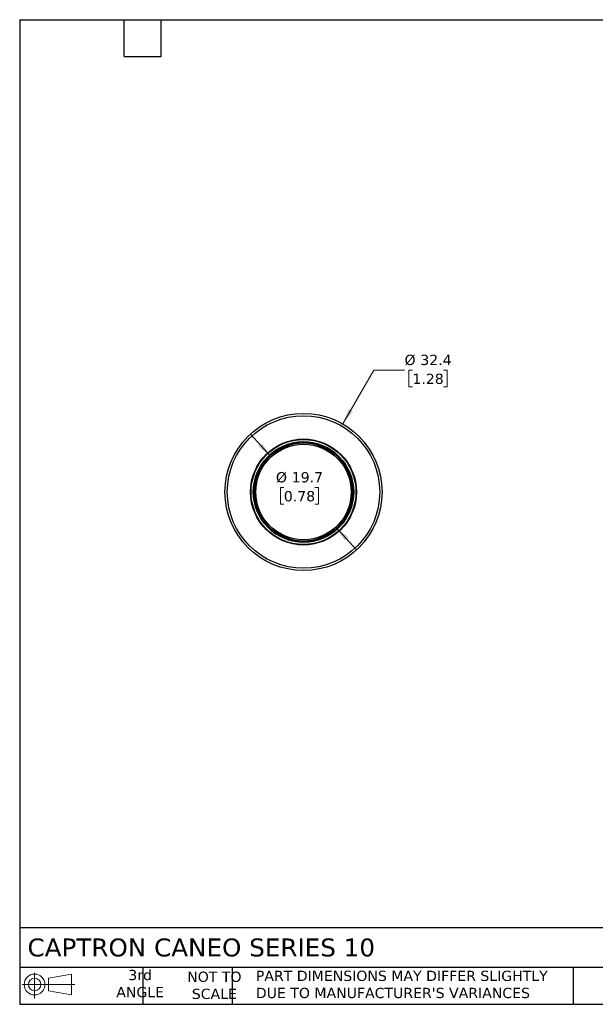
# Model space of a CAD drawing. Header units: millimetres. Extents: x 6 to 273, y 6 to 210.
# Tile 1 of 4: x 6 to 125, y 6 to 210. Entities that reach past the tile are written whole.
import ezdxf

# ---------------------------------------------------------------- set-up
doc = ezdxf.new("R2010")
doc.units = ezdxf.units.MM
doc.linetypes.add('SLD-Solid', pattern=[0])
doc.layers.add('TEXT', color=140, linetype='SLD-Solid', lineweight=25)
doc.styles.add('SLDTEXTSTYLE0', font='VERDANA.TTF')
doc.dimstyles.new('SLDDIMSTYLE0', dxfattribs={"dimtxt": 2.158008, "dimasz": 3.302, "dimexe": 0, "dimexo": 0.0625, "dimgap": 0.539502, "dimtad": 0, "dimtih": 1, "dimtoh": 1, "dimrnd": 1e-09, "dimzin": 12, "dimdsep": 46, "dimtxsty": 'SLDTEXTSTYLE0', "dimsah": 1, "dimcen": 0, "dimadec": 0, "dimazin": 3, "dimtfac": 1, "dimtofl": 0, "dimtmove": 0, "dimatfit": 3, "dimfxl": 0, "dimfrac": 2, "dimtolj": 1, "dimtzin": 12, "dimarcsym": 0})
doc.dimstyles.new('SLDDIMSTYLE1', dxfattribs={"dimtxt": 2.158008, "dimasz": 3.302, "dimexe": 0, "dimexo": 0.0625, "dimgap": 0.539502, "dimtad": 0, "dimtih": 1, "dimtoh": 1, "dimrnd": 1e-09, "dimzin": 12, "dimdsep": 46, "dimtxsty": 'SLDTEXTSTYLE0', "dimsah": 1, "dimcen": 0, "dimadec": 0, "dimazin": 3, "dimtfac": 1, "dimtofl": 0, "dimtmove": 0, "dimatfit": 3, "dimfxl": 0, "dimfrac": 2, "dimtolj": 1, "dimtzin": 12, "dimarcsym": 0})

# ---------------------------------------------------------------- blocks, each defined once
blk = doc.blocks.new('Block11')
at = {"color": 7, "linetype": 'SLD-Solid', "lineweight": 18}
for p, q in [((2.59, 5.31), (2.59, 0)), ((5.48, 4.17), (10.18, 5.03)), ((5.48, 1.6), (5.48, 4.17)), ((10.18, 5.03), (10.18, 0.73)), ((0, 2.88), (10.87, 2.88)), ((5.48, 1.6), (10.18, 0.73))]:
    blk.add_line(p, q, dxfattribs=at)
for radius in [2.15, 1.29]:
    blk.add_circle((2.59, 2.88), radius, dxfattribs=at)
blk = doc.blocks.new('Block12')
at = {"color": 7, "linetype": 'Continuous'}
blk.add_blockref('Block11', (0, 0), dxfattribs=at)
blk = doc.blocks.new('_D')
at = {"color": 7, "linetype": 'SLD-Solid', "lineweight": 0}
for p, q in [((73.07, 126.13), (79.48, 137.23)), ((79.48, 137.23), (85.83, 137.23)), ((87.46, 137.23), (86.74, 137.23)), ((86.74, 137.23), (86.74, 133.8)), ((93.88, 137.23), (94.6, 137.23)), ((94.6, 137.23), (94.6, 133.8)), ((86.74, 133.8), (87.46, 133.8)), ((94.6, 133.8), (93.88, 133.8))]:
    blk.add_line(p, q, dxfattribs=at)
at = {"color": 7, "linetype": 'SLD-Solid', "lineweight": 18}
blk.add_solid([(73.07, 126.13), (75.16, 128.73), (74.28, 129.24)], dxfattribs=at)
at = {"color": 7, "linetype": 'SLD-Solid', "lineweight": 18, "char_height": 2.117, "attachment_point": 1, "style": 'SLDTEXTSTYLE0'}
for s, insert in [('%%c', (85.83, 140.4)), ('32.4', (89.09, 140.4)), ('1.28', (87.46, 136.49))]:
    blk.add_mtext(s, dxfattribs=dict(at, insert=insert))
blk = doc.blocks.new('_D_1')
at = {"color": 7, "linetype": 'SLD-Solid', "lineweight": 0}
for p, q in [((58.29, 119.33), (53.99, 124)), ((60.9, 113.01), (60.18, 113.01)), ((60.18, 113.01), (60.18, 109.58)), ((67.32, 113.01), (68.04, 113.01)), ((68.04, 113.01), (68.04, 109.58)), ((60.18, 109.58), (60.9, 109.58)), ((68.04, 109.58), (67.32, 109.58)), ((71.63, 104.83), (75.93, 100.16))]:
    blk.add_line(p, q, dxfattribs=at)
at = {"color": 7, "linetype": 'SLD-Solid', "lineweight": 18}
for points in [[(58.29, 119.33), (56.43, 122.1), (55.68, 121.41)], [(71.63, 104.83), (73.5, 102.06), (74.24, 102.75)]]:
    blk.add_solid(points, dxfattribs=at)
at = {"color": 7, "linetype": 'SLD-Solid', "lineweight": 18, "char_height": 2.117, "attachment_point": 1, "style": 'SLDTEXTSTYLE0'}
for s, insert in [('%%c', (59.27, 116.18)), ('19.7', (62.53, 116.18)), ('0.78', (60.9, 112.27))]:
    blk.add_mtext(s, dxfattribs=dict(at, insert=insert))

msp = doc.modelspace()

# ---------------------------------------------------------------- linework, layer by layer
for radius in [16.219, 15.736, 10.943, 10.9, 10.835, 10.363, 10.15, 10.12, 9.88, 9.85]:
    msp.add_circle((64.964, 112.079), radius)
msp.add_open_spline([(55.815, 116.89), (57.091, 119.317), (59.279, 121.137), (64.515, 122.763), (67.348, 122.504), (72.201, 119.952), (74.021, 117.764), (75.648, 112.528), (75.388, 109.694), (72.836, 104.842), (70.648, 103.022), (65.413, 101.395), (62.579, 101.655), (57.726, 104.207), (55.906, 106.395), (54.28, 111.63), (54.539, 114.464), (55.815, 116.89)], degree=3, knots=[0, 0, 0, 0, 0.125, 0.125, 0.25, 0.25, 0.375, 0.375, 0.5, 0.5, 0.625, 0.625, 0.75, 0.75, 0.875, 0.875, 1, 1, 1, 1])
at = {"layer": 'TEXT'}
for p, q in [((6.35, 209.55), (273.05, 209.55)), ((6.35, 209.55), (6.35, 6.35)), ((27.94, 201.93), (27.94, 209.55)), ((35.56, 201.93), (35.56, 209.55)), ((27.94, 201.93), (35.56, 201.93)), ((273.05, 22.126), (6.35, 22.126)), ((273.05, 13.97), (6.35, 13.97)), ((31.75, 13.97), (31.75, 6.35)), ((50.212, 13.97), (50.212, 6.35)), ((120.646, 13.97), (120.646, 6.35)), ((6.35, 6.35), (273.05, 6.35))]:
    msp.add_line(p, q, dxfattribs=at)

# ---------------------------------------------------------------- block references
msp.add_blockref('Block12', (6.838, 7.554), dxfattribs=at)

# ---------------------------------------------------------------- texts
at = {"layer": 'TEXT', "style": 'SLDTEXTSTYLE0'}
for s, insert, char_height, attachment_point in [('CAPTRON CANEO SERIES 10', (7.966, 19.934), 3.70417, 1), ('3rd^JANGLE', (31.233, 13.453), 2.1167, 2), ('NOT TO^JSCALE', (46.556, 13.095), 2.11667, 2), ("PART DIMENSIONS MAY DIFFER SLIGHTLY ^JDUE TO MANUFACTURER'S VARIANCES", (55.119, 13.283), 2.11667, 1)]:
    msp.add_mtext(s, dxfattribs=dict(at, insert=insert, char_height=char_height, attachment_point=attachment_point))

# ---------------------------------------------------------------- dimensions: what is measured, and where the dimension line sits
at = {"color": 7, "linetype": 'SLD-Solid', "lineweight": 18}
for p1, p2, dimstyle, picture, middle in [((56.854, 98.034), (73.073, 126.125), 'SLDDIMSTYLE0', '_D', (90.67, 137.23)), ((58.293, 119.327), (71.634, 104.832), 'SLDDIMSTYLE1', '_D_1', (64.109, 113.008))]:
    dim = msp.add_diameter_dim_2p(p1=p1, p2=p2, dimstyle=dimstyle, dxfattribs=at)
    dim.commit()
    dim.dimension.update_dxf_attribs({"geometry": picture, "text_midpoint": middle, "dimtype": 163})

doc.saveas('drawing.dxf')
